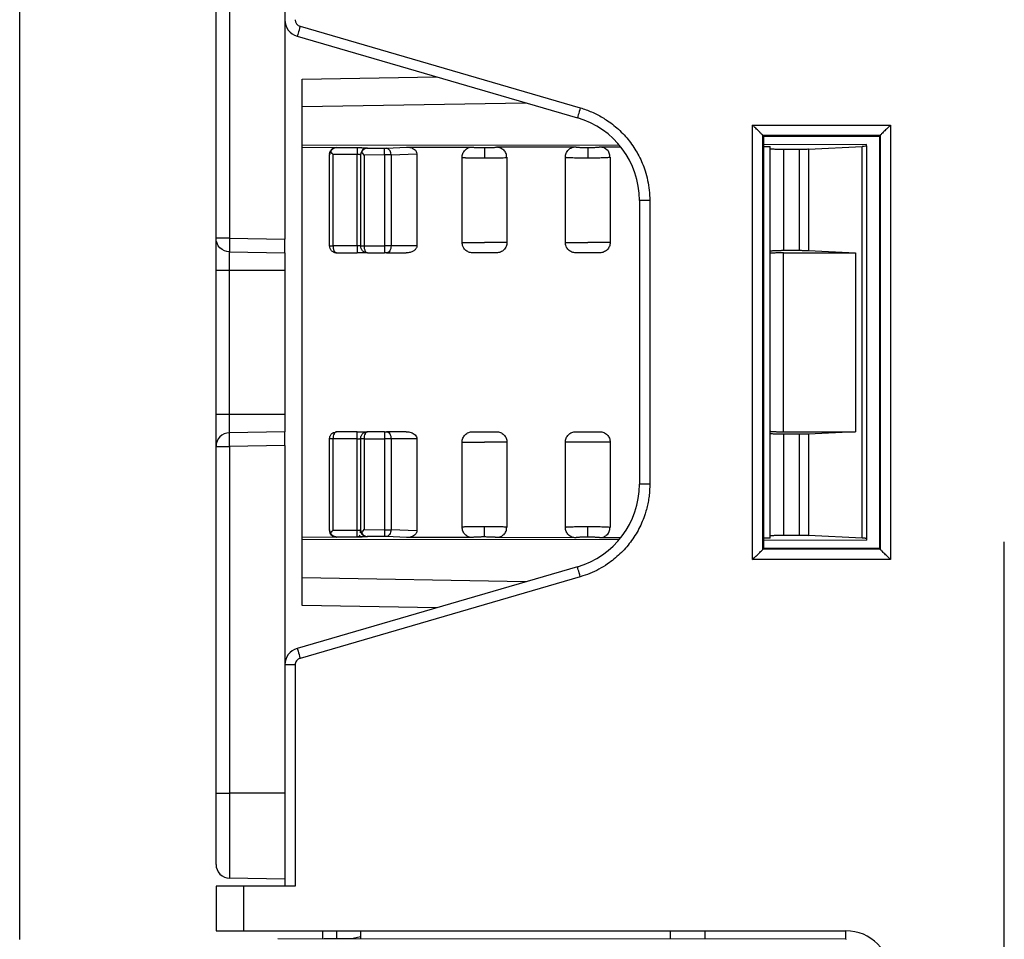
# Model space of a CAD drawing. Header units: inches. Extents: x 0 to 559, y 0 to 432.
# Tile 19 of 23: x 298 to 327, y 308 to 335. Entities that reach past the tile are written whole.
import ezdxf

# ---------------------------------------------------------------- set-up
doc = ezdxf.new("R2010")
doc.units = ezdxf.units.IN
doc.header["$LTSCALE"] = 10
doc.header["$MEASUREMENT"] = 0
doc.layers.add('DIMENSIONS', color=140, linetype='Continuous')
doc.dimstyles.get("Standard").update_dxf_attribs({"dimtxt": 5, "dimasz": 5, "dimexe": 2.5, "dimexo": 3.5, "dimgap": 1, "dimtad": 0, "dimtih": 1, "dimtoh": 1, "dimdec": 1, "dimzin": 0, "dimdsep": 46, "dimtxsty": 'Standard', "dimcen": 0, "dimadec": 0, "dimazin": 0, "dimtfac": 1, "dimtdec": 1, "dimtofl": 0, "dimtmove": 0, "dimatfit": 3, "dimfxl": 0, "dimtolj": 1, "dimtzin": 0, "dimarcsym": 0})

# ---------------------------------------------------------------- blocks, each defined once
blk = doc.blocks.new('*D18')
at = {"layer": 'DEFPOINTS', "color": 0}
for p in [(408.051, 391.719), (408.051, 359.115), (298.048, 304.562)]:
    blk.add_point(p, dxfattribs=at)
at = {"layer": 'DIMENSIONS', "color": 0, "lineweight": -2}
for p, q in [((298.048, 308.062), (298.048, 394.219)), ((408.051, 362.615), (408.051, 394.219)), ((303.048, 391.719), (341.216, 391.719)), ((403.051, 391.719), (364.883, 391.719))]:
    blk.add_line(p, q, dxfattribs=at)
at = {"layer": 'DIMENSIONS', "color": 0}
for points in [[(303.048, 392.552), (303.048, 390.886), (298.048, 391.719)], [(403.051, 392.552), (403.051, 390.886), (408.051, 391.719)]]:
    blk.add_solid(points, dxfattribs=at)
at = {"layer": 'DIMENSIONS', "color": 0, "char_height": 5, "attachment_point": 5}
for s, insert in [('\\A1;110.0', (353.049, 395.219)), ('\\A1;[4.33]', (353.049, 388.219))]:
    blk.add_mtext(s, dxfattribs=dict(at, insert=insert))

msp = doc.modelspace()

# ---------------------------------------------------------------- linework, layer by layer
for p, q in [((303.751, 328.443), (303.751, 354.115)), ((304.144, 354.115), (304.144, 328.443)), ((305.751, 354.115), (305.751, 328.415)), ((306.195, 334.598), (314.334, 332.228)), ((306.111, 334.31), (314.25, 331.94)), ((306.251, 333.063), (310.161, 333.131)), ((306.251, 331.081), (306.251, 333.063)), ((306.251, 332.263), (312.752, 332.376)), ((319.337, 331.73), (323.346, 331.73)), ((319.337, 319.101), (319.337, 331.73)), ((323.346, 331.73), (323.346, 319.101)), ((319.637, 331.43), (323.046, 331.43)), ((319.637, 319.401), (319.637, 331.43)), ((319.637, 331.43), (319.661, 331.405)), ((319.661, 331.405), (323.022, 331.405)), ((319.661, 319.426), (319.661, 331.405)), ((323.022, 331.405), (323.046, 331.43)), ((323.022, 331.405), (323.022, 319.426)), ((323.046, 331.43), (323.046, 319.401)), ((315.465, 331.148), (306.251, 331.131)), ((306.251, 331.081), (307.248, 331.083)), ((306.251, 319.749), (306.251, 331.081)), ((307.248, 331.083), (307.251, 331.072)), ((307.251, 331.072), (307.851, 331.073)), ((308.151, 331.058), (308.642, 331.059)), ((308.706, 331.06), (309.286, 331.087)), ((309.286, 331.087), (311.198, 331.09)), ((311.9, 331.092), (314.201, 331.096)), ((314.9, 331.097), (315.506, 331.098)), ((322.651, 331.161), (319.661, 331.156)), ((319.661, 331.106), (319.851, 331.106)), ((319.851, 331.038), (319.851, 331.106)), ((319.851, 328.068), (319.851, 331.038)), ((320.692, 331.019), (320.251, 331.018)), ((320.251, 328.089), (320.251, 331.018)), ((320.692, 331.019), (320.692, 328.089)), ((320.967, 331.025), (322.526, 331.105)), ((320.967, 331.025), (320.967, 328.083)), ((322.526, 319.726), (322.526, 331.105)), ((322.651, 331.12), (322.651, 331.161)), ((322.651, 331.12), (322.651, 319.71)), ((307.051, 330.883), (307.051, 330.867)), ((307.051, 328.215), (307.051, 330.867)), ((307.851, 330.873), (307.151, 330.872)), ((307.151, 328.215), (307.151, 330.872)), ((307.851, 328.215), (307.851, 330.873)), ((307.951, 330.853), (307.951, 330.858)), ((307.951, 330.853), (307.951, 328.215)), ((308.642, 330.859), (308.051, 330.858)), ((308.051, 330.858), (308.051, 328.215)), ((308.642, 330.859), (308.642, 328.215)), ((308.835, 330.861), (309.585, 330.895)), ((308.835, 330.861), (308.835, 328.215)), ((309.585, 330.895), (309.585, 328.215)), ((310.901, 328.315), (310.901, 330.789)), ((312.185, 330.788), (312.201, 330.791)), ((312.201, 330.791), (312.201, 328.315)), ((313.901, 328.315), (313.901, 330.795)), ((315.185, 330.794), (315.201, 330.796)), ((315.201, 330.797), (315.201, 328.315)), ((316.051, 329.54), (316.051, 321.291)), ((316.351, 329.54), (316.051, 329.54)), ((316.351, 329.54), (316.351, 321.291)), ((304.144, 328.443), (305.751, 328.415)), ((307.051, 328.215), (307.151, 328.215)), ((307.851, 328.215), (307.151, 328.215)), ((307.951, 328.215), (307.851, 328.215)), ((307.851, 328.215), (307.851, 328.015)), ((307.951, 328.215), (308.051, 328.215)), ((308.051, 328.215), (308.642, 328.215)), ((308.835, 328.215), (308.642, 328.215)), ((309.585, 328.215), (308.835, 328.215)), ((320.251, 328.089), (320.692, 328.089)), ((320.967, 328.083), (322.333, 328.015)), ((304.144, 328.043), (305.751, 328.015)), ((304.144, 327.515), (304.144, 328.043)), ((307.251, 328.015), (307.851, 328.015)), ((308.151, 328.015), (308.642, 328.015)), ((308.706, 328.015), (309.274, 328.015)), ((319.851, 328), (319.851, 328.068)), ((319.851, 322.831), (319.851, 328)), ((320.238, 328.015), (322.333, 328.015)), ((320.238, 322.815), (320.238, 328.015)), ((322.333, 328.015), (322.333, 322.815)), ((303.751, 327.515), (304.144, 327.515)), ((303.751, 323.315), (303.751, 327.515)), ((304.144, 327.515), (305.751, 327.515)), ((304.144, 323.315), (304.144, 327.515)), ((305.751, 327.515), (305.751, 323.315)), ((304.144, 323.315), (303.751, 323.315)), ((304.144, 322.787), (304.144, 323.315)), ((305.751, 323.315), (304.144, 323.315)), ((305.751, 322.815), (304.144, 322.787)), ((307.851, 322.815), (307.251, 322.815)), ((307.851, 322.615), (307.851, 322.815)), ((308.642, 322.815), (308.151, 322.815)), ((309.274, 322.815), (308.706, 322.815)), ((319.851, 322.763), (319.851, 322.831)), ((319.851, 319.792), (319.851, 322.763)), ((320.238, 322.815), (322.333, 322.815)), ((320.692, 322.742), (320.251, 322.742)), ((320.251, 319.813), (320.251, 322.742)), ((320.692, 322.742), (320.692, 319.812)), ((322.333, 322.815), (320.967, 322.748)), ((320.967, 322.748), (320.967, 319.806)), ((303.751, 312.315), (303.751, 322.387)), ((305.751, 322.415), (304.144, 322.387)), ((304.144, 322.387), (304.144, 312.315)), ((305.751, 322.415), (305.751, 312.315)), ((307.051, 319.963), (307.051, 322.615)), ((307.851, 322.615), (307.151, 322.615)), ((307.151, 319.958), (307.151, 322.615)), ((307.851, 322.615), (307.951, 322.615)), ((307.851, 319.957), (307.851, 322.615)), ((307.951, 322.615), (307.951, 319.977)), ((308.051, 322.615), (308.051, 319.972)), ((308.051, 322.615), (308.642, 322.615)), ((308.642, 322.615), (308.642, 319.971)), ((308.835, 322.615), (308.642, 322.615)), ((308.835, 322.615), (308.835, 319.97)), ((309.585, 322.615), (308.835, 322.615)), ((309.585, 322.615), (309.585, 319.936)), ((310.901, 320.041), (310.901, 322.515)), ((312.201, 322.515), (312.201, 320.039)), ((313.901, 320.036), (313.901, 322.515)), ((315.201, 322.515), (315.201, 320.034)), ((316.351, 321.291), (316.051, 321.291)), ((307.051, 319.963), (307.051, 319.948)), ((307.151, 319.958), (307.851, 319.957)), ((307.951, 319.972), (307.951, 319.977)), ((308.051, 319.972), (308.642, 319.971)), ((309.585, 319.936), (308.835, 319.97)), ((312.201, 320.04), (312.188, 320.042)), ((315.201, 320.034), (315.188, 320.037)), ((319.851, 319.724), (319.851, 319.792)), ((320.251, 319.813), (320.692, 319.812)), ((322.526, 319.726), (320.967, 319.806)), ((307.248, 319.747), (306.251, 319.749)), ((306.251, 317.768), (306.251, 319.749)), ((306.251, 319.699), (315.465, 319.683)), ((307.251, 319.758), (307.248, 319.747)), ((307.851, 319.757), (307.251, 319.758)), ((308.642, 319.772), (308.151, 319.772)), ((309.286, 319.744), (308.706, 319.77)), ((311.198, 319.74), (309.286, 319.744)), ((314.201, 319.735), (311.9, 319.739)), ((315.506, 319.732), (314.9, 319.733)), ((319.851, 319.724), (319.661, 319.725)), ((319.661, 319.675), (322.651, 319.669)), ((322.651, 319.71), (322.651, 319.669)), ((326.651, 274.791), (326.651, 319.615)), ((319.661, 319.426), (319.637, 319.401)), ((323.046, 319.401), (319.637, 319.401)), ((323.022, 319.426), (319.661, 319.426)), ((323.022, 319.426), (323.046, 319.401)), ((323.346, 319.101), (319.337, 319.101)), ((314.25, 318.891), (306.111, 316.52)), ((314.334, 318.603), (306.195, 316.232)), ((312.752, 318.454), (306.251, 318.568)), ((310.161, 317.7), (306.251, 317.768)), ((306.051, 316.04), (305.751, 316.04)), ((306.051, 316.04), (306.051, 309.615)), ((303.751, 312.315), (304.144, 312.315)), ((305.751, 312.315), (304.144, 312.315)), ((304.144, 312.315), (304.144, 309.843)), ((305.751, 312.315), (305.751, 309.615)), ((305.751, 309.815), (304.144, 309.843)), ((303.751, 309.615), (303.751, 308.315)), ((304.551, 309.615), (303.751, 309.615)), ((304.551, 309.615), (304.551, 308.315)), ((306.051, 309.615), (304.551, 309.615)), ((303.751, 308.315), (304.551, 308.315)), ((304.551, 308.315), (322.051, 308.315)), ((322.051, 308.075), (305.551, 308.08)), ((306.851, 308.079), (306.851, 308.315)), ((307.734, 308.094), (306.897, 308.079)), ((307.251, 308.315), (307.251, 308.085)), ((307.951, 308.141), (307.734, 308.094)), ((307.951, 308.315), (307.951, 308.079)), ((316.951, 308.076), (316.951, 308.315)), ((317.951, 308.315), (317.951, 308.076)), ((322.051, 308.075), (322.051, 308.315)), ((322.051, 308.075), (322.051, 308.061))]:
    msp.add_line(p, q)
at = {"flags": 128}
for points in [[(306.195, 334.598), (306.179, 334.542), (306.163, 334.488), (306.149, 334.438), (306.136, 334.395), (306.125, 334.359), (306.118, 334.332), (306.113, 334.316), (306.111, 334.31)], [(314.334, 332.228), (314.318, 332.172), (314.302, 332.118), (314.287, 332.068), (314.275, 332.024), (314.264, 331.988), (314.257, 331.962), (314.252, 331.945), (314.25, 331.94)], [(308.835, 328.215), (308.832, 328.176), (308.825, 328.139), (308.813, 328.104), (308.797, 328.074), (308.778, 328.049), (308.755, 328.03), (308.731, 328.019), (308.706, 328.015)], [(308.706, 322.815), (308.731, 322.811), (308.755, 322.8), (308.778, 322.782), (308.797, 322.757), (308.813, 322.726), (308.825, 322.692), (308.832, 322.654), (308.835, 322.615)], [(314.334, 318.603), (314.318, 318.659), (314.302, 318.713), (314.287, 318.763), (314.275, 318.806), (314.264, 318.842), (314.257, 318.869), (314.252, 318.885), (314.25, 318.891)], [(306.111, 316.52), (306.113, 316.515), (306.118, 316.498), (306.125, 316.472), (306.136, 316.436), (306.149, 316.392), (306.163, 316.342), (306.179, 316.288), (306.195, 316.232)]]:
    msp.add_lwpolyline(points, dxfattribs=at)
for centre, radius, start, end in [((306.251, 334.79), 0.5, 180, 253.7612), ((313.551, 329.54), 2.5, 0, 73.7612), ((308.65, 330.883), 0.186, 353.1384, 72.5473), ((304.151, 322.387), 0.4, 91, 180), ((313.551, 321.291), 2.5, 286.2388, 0), ((306.251, 316.04), 0.5, 106.2388, 180), ((322.051, 307.015), 1.3, 0, 90)]:
    msp.add_arc(centre, radius, start, end)
for points, knots in [([(306.051, 334.79), (306.052, 334.776), (306.054, 334.748), (306.068, 334.707), (306.093, 334.664), (306.134, 334.622), (306.175, 334.606), (306.195, 334.598)], [0, 0, 0, 0, 0.1648334, 0.3290426, 0.5001862, 0.7466754, 1, 1, 1, 1]), ([(314.334, 332.228), (314.39, 332.21), (314.502, 332.176), (314.664, 332.111), (314.823, 332.036), (314.977, 331.951), (315.206, 331.806), (315.493, 331.575), (315.8, 331.228), (316.048, 330.835), (316.205, 330.459), (316.295, 330.122), (316.342, 329.832), (316.348, 329.637), (316.351, 329.54)], [0, 0, 0, 0, 0.048785, 0.097334, 0.145839, 0.194494, 0.243488, 0.371415, 0.50003, 0.627922, 0.756572, 0.837688, 0.918531, 1, 1, 1, 1]), ([(319.637, 331.43), (319.635, 331.431), (319.633, 331.433), (319.621, 331.445), (319.603, 331.463), (319.578, 331.488), (319.546, 331.521), (319.504, 331.563), (319.456, 331.61), (319.399, 331.667), (319.36, 331.706), (319.337, 331.73)], [0, 0, 0, 0, 0.077703, 0.159275, 0.246154, 0.339532, 0.440372, 0.562157, 0.70333, 0.825541, 1, 1, 1, 1]), ([(323.346, 331.73), (323.33, 331.713), (323.301, 331.684), (323.262, 331.645), (323.221, 331.605), (323.179, 331.563), (323.13, 331.513), (323.087, 331.471), (323.055, 331.438), (323.049, 331.433), (323.046, 331.43)], [0, 0, 0, 0, 0.121864, 0.220893, 0.29709, 0.438136, 0.560284, 0.723809, 0.868525, 1, 1, 1, 1]), ([(307.051, 330.883), (307.052, 330.896), (307.053, 330.921), (307.064, 330.958), (307.083, 330.993), (307.115, 331.033), (307.169, 331.074), (307.222, 331.08), (307.248, 331.083)], [0, 0, 0, 0, 0.124435, 0.245898, 0.369139, 0.498714, 0.745986, 1, 1, 1, 1]), ([(307.083, 330.972), (307.078, 330.963), (307.066, 330.944), (307.054, 330.909), (307.052, 330.882), (307.051, 330.867)], [0, 0, 0, 0, 0.251038, 0.584295, 1, 1, 1, 1]), ([(307.251, 331.072), (307.237, 331.071), (307.212, 331.068), (307.179, 331.056), (307.146, 331.038), (307.113, 331.013), (307.093, 330.985), (307.083, 330.972)], [0, 0, 0, 0, 0.223743, 0.404534, 0.542417, 0.789883, 1, 1, 1, 1]), ([(307.151, 330.872), (307.137, 330.892), (307.112, 330.926), (307.092, 330.959), (307.083, 330.972)], [0, 0, 0, 0, 0.591666, 1, 1, 1, 1]), ([(307.851, 331.073), (307.891, 331.073), (307.941, 331.073), (307.98, 331.072), (307.988, 331.071)], [0, 0, 0, 0, 0.795867, 1, 1, 1, 1]), ([(307.851, 331.073), (307.851, 331.071), (307.851, 331.049), (307.851, 330.972), (307.851, 330.919), (307.851, 330.873)], [0, 0, 0, 0, 0.5, 0.5, 1, 1, 1, 1]), ([(308.151, 331.058), (308.104, 331.058), (308.049, 331.038), (307.971, 330.96), (307.951, 330.905), (307.951, 330.858)], [0, 0, 0, 0, 0.5, 0.5, 1, 1, 1, 1]), ([(307.983, 330.958), (307.978, 330.949), (307.966, 330.93), (307.954, 330.895), (307.952, 330.868), (307.951, 330.853)], [0, 0, 0, 0, 0.251038, 0.584295, 1, 1, 1, 1]), ([(308.151, 331.058), (308.137, 331.056), (308.112, 331.054), (308.08, 331.042), (308.046, 331.024), (308.013, 330.999), (307.993, 330.971), (307.983, 330.958)], [0, 0, 0, 0, 0.223245, 0.404034, 0.542414, 0.789881, 1, 1, 1, 1]), ([(308.051, 330.858), (308.037, 330.878), (308.012, 330.912), (307.992, 330.945), (307.983, 330.958)], [0, 0, 0, 0, 0.591667, 1, 1, 1, 1]), ([(307.988, 331.071), (308.015, 331.071), (308.075, 331.069), (308.123, 331.065), (308.148, 331.061), (308.15, 331.059), (308.151, 331.058)], [0, 0, 0, 0, 0.275321, 0.636514, 0.812551, 1, 1, 1, 1]), ([(308.642, 331.059), (308.653, 331.059), (308.677, 331.059), (308.696, 331.06), (308.706, 331.06)], [0, 0, 0, 0, 0.499917, 1, 1, 1, 1]), ([(308.642, 330.859), (308.642, 330.908), (308.642, 330.962), (308.642, 331.038), (308.642, 331.057), (308.642, 331.059)], [0, 0, 0, 0, 0.5, 0.5, 1, 1, 1, 1]), ([(309.286, 331.087), (309.307, 331.086), (309.348, 331.086), (309.408, 331.073), (309.463, 331.053), (309.519, 331.02), (309.574, 330.971), (309.582, 330.919), (309.585, 330.895)], [0, 0, 0, 0, 0.161758, 0.315058, 0.463585, 0.611383, 0.815494, 1, 1, 1, 1]), ([(310.901, 330.789), (310.902, 330.809), (310.904, 330.847), (310.921, 330.902), (310.948, 330.954), (310.984, 331), (311.028, 331.039), (311.08, 331.067), (311.138, 331.086), (311.178, 331.089), (311.198, 331.09)], [0, 0, 0, 0, 0.123349, 0.243963, 0.366498, 0.495402, 0.615576, 0.742753, 0.871534, 1, 1, 1, 1]), ([(311.198, 331.09), (311.198, 331.089), (311.199, 331.087), (311.211, 331.085), (311.231, 331.082), (311.26, 331.079), (311.298, 331.077), (311.349, 331.075), (311.41, 331.073), (311.479, 331.072), (311.526, 331.072), (311.551, 331.072)], [0, 0, 0, 0, 0.100325, 0.198089, 0.295798, 0.395963, 0.500918, 0.61878, 0.750375, 0.87192, 1, 1, 1, 1]), ([(311.551, 331.072), (311.569, 331.072), (311.607, 331.072), (311.661, 331.073), (311.712, 331.074), (311.76, 331.076), (311.807, 331.078), (311.848, 331.081), (311.879, 331.084), (311.9, 331.088), (311.9, 331.09), (311.9, 331.092)], [0, 0, 0, 0, 0.1002, 0.197682, 0.295092, 0.395083, 0.50011, 0.616418, 0.747797, 0.870211, 1, 1, 1, 1]), ([(311.551, 331.072), (311.551, 331.068), (311.551, 331.034), (311.551, 330.924), (311.551, 330.848), (311.551, 330.772)], [0, 0, 0, 0, 0.5, 0.5, 1, 1, 1, 1]), ([(311.9, 331.092), (311.939, 331.088), (312.018, 331.08), (312.08, 331.03), (312.111, 331.005)], [0, 0, 0, 0, 0.498242, 1, 1, 1, 1]), ([(312.192, 330.783), (312.192, 330.804), (312.194, 330.845), (312.179, 330.905), (312.152, 330.961), (312.123, 330.992), (312.109, 331.008)], [0, 0, 0, 0, 0.252928, 0.504664, 0.754011, 1, 1, 1, 1]), ([(313.901, 330.795), (313.902, 330.815), (313.904, 330.853), (313.921, 330.91), (313.95, 330.962), (313.986, 331.008), (314.032, 331.046), (314.084, 331.074), (314.141, 331.093), (314.181, 331.095), (314.201, 331.096)], [0, 0, 0, 0, 0.124935, 0.246781, 0.370425, 0.500553, 0.617708, 0.750187, 0.87129, 1, 1, 1, 1]), ([(314.201, 331.096), (314.201, 331.095), (314.201, 331.093), (314.212, 331.09), (314.231, 331.087), (314.26, 331.085), (314.298, 331.082), (314.349, 331.08), (314.41, 331.078), (314.479, 331.077), (314.526, 331.077), (314.551, 331.077)], [0, 0, 0, 0, 0.100296, 0.197827, 0.295239, 0.395184, 0.500125, 0.618128, 0.749979, 0.871717, 1, 1, 1, 1]), ([(314.551, 331.077), (314.569, 331.077), (314.607, 331.078), (314.661, 331.078), (314.712, 331.08), (314.76, 331.081), (314.807, 331.083), (314.848, 331.086), (314.879, 331.09), (314.9, 331.093), (314.9, 331.096), (314.9, 331.097)], [0, 0, 0, 0, 0.1002, 0.197682, 0.295092, 0.395083, 0.50011, 0.616418, 0.747797, 0.870211, 1, 1, 1, 1]), ([(314.551, 331.077), (314.551, 331.073), (314.551, 331.039), (314.551, 330.929), (314.551, 330.854), (314.551, 330.778)], [0, 0, 0, 0, 0.5, 0.5, 1, 1, 1, 1]), ([(314.9, 331.097), (314.939, 331.093), (315.018, 331.086), (315.08, 331.036), (315.111, 331.011)], [0, 0, 0, 0, 0.49824, 1, 1, 1, 1]), ([(315.192, 330.788), (315.192, 330.809), (315.194, 330.851), (315.179, 330.911), (315.152, 330.967), (315.123, 330.998), (315.109, 331.013)], [0, 0, 0, 0, 0.252928, 0.504664, 0.754011, 1, 1, 1, 1]), ([(320.251, 331.018), (320.231, 331.018), (320.188, 331.018), (320.124, 331.019), (320.058, 331.02), (319.995, 331.023), (319.937, 331.026), (319.891, 331.029), (319.858, 331.033), (319.853, 331.036), (319.851, 331.038)], [0, 0, 0, 0, 0.097143, 0.20224, 0.315296, 0.436314, 0.565295, 0.702237, 0.847139, 1, 1, 1, 1]), ([(320.967, 331.025), (320.951, 331.024), (320.919, 331.023), (320.865, 331.021), (320.808, 331.02), (320.75, 331.019), (320.711, 331.019), (320.692, 331.019)], [0, 0, 0, 0, 0.208987, 0.413471, 0.613461, 0.808968, 1, 1, 1, 1]), ([(307.951, 330.858), (307.951, 330.862), (307.94, 330.866), (307.903, 330.872), (307.877, 330.874), (307.851, 330.873)], [0, 0, 0, 0, 0.5, 0.5, 1, 1, 1, 1]), ([(310.901, 330.789), (310.902, 330.789), (310.904, 330.788), (310.916, 330.786), (310.935, 330.784), (310.958, 330.783), (310.985, 330.781), (311.014, 330.78), (311.043, 330.779), (311.09, 330.777), (311.161, 330.775), (311.287, 330.772), (311.421, 330.772), (311.52, 330.772), (311.551, 330.772)], [0, 0, 0, 0, 0.074513, 0.144757, 0.21073, 0.27243, 0.329858, 0.383013, 0.431896, 0.476507, 0.593786, 0.711065, 0.907595, 1, 1, 1, 1]), ([(311.551, 330.772), (311.624, 330.772), (311.763, 330.773), (311.955, 330.775), (312.089, 330.78), (312.168, 330.785), (312.18, 330.787), (312.185, 330.788)], [0, 0, 0, 0, 0.2399264, 0.455228, 0.706976, 0.8831878, 1, 1, 1, 1]), ([(313.901, 330.795), (313.902, 330.794), (313.904, 330.793), (313.916, 330.791), (313.935, 330.79), (313.958, 330.788), (313.985, 330.787), (314.013, 330.785), (314.043, 330.784), (314.09, 330.782), (314.161, 330.78), (314.287, 330.778), (314.421, 330.777), (314.52, 330.778), (314.551, 330.778)], [0, 0, 0, 0, 0.074484, 0.144703, 0.210654, 0.272338, 0.329753, 0.3829, 0.431779, 0.47639, 0.593729, 0.711069, 0.907445, 1, 1, 1, 1]), ([(314.551, 330.778), (314.624, 330.778), (314.763, 330.778), (314.955, 330.781), (315.089, 330.786), (315.168, 330.79), (315.18, 330.793), (315.185, 330.794)], [0, 0, 0, 0, 0.2399197, 0.4552227, 0.7069721, 0.8831886, 1, 1, 1, 1]), ([(304.144, 328.443), (304.041, 328.443), (303.938, 328.443), (303.793, 328.443), (303.751, 328.443), (303.751, 328.443)], [0, 0, 0, 0, 0.5, 0.5, 1, 1, 1, 1]), ([(304.144, 328.043), (304.041, 328.045), (303.938, 328.089), (303.793, 328.237), (303.751, 328.34), (303.751, 328.443)], [0, 0, 0, 0, 0.5, 0.5, 1, 1, 1, 1]), ([(303.751, 327.515), (303.751, 327.546), (303.751, 327.606), (303.751, 327.696), (303.751, 327.785), (303.751, 327.899), (303.751, 328.034), (303.751, 328.175), (303.751, 328.292), (303.751, 328.377), (303.751, 328.433), (303.751, 328.44), (303.751, 328.443)], [0, 0, 0, 0, 0.062508, 0.124643, 0.187009, 0.250206, 0.374255, 0.500131, 0.624181, 0.750056, 0.874574, 1, 1, 1, 1]), ([(304.144, 328.443), (304.142, 328.339), (304.141, 328.234), (304.141, 328.086), (304.142, 328.043), (304.144, 328.043)], [0, 0, 0, 0, 0.5, 0.5, 1, 1, 1, 1]), ([(305.751, 328.015), (305.751, 328.016), (305.751, 328.018), (305.751, 328.033), (305.751, 328.057), (305.751, 328.09), (305.751, 328.131), (305.751, 328.179), (305.751, 328.233), (305.751, 328.291), (305.751, 328.352), (305.751, 328.394), (305.751, 328.415)], [0, 0, 0, 0, 0.100007, 0.20001, 0.300009, 0.400005, 0.5, 0.599995, 0.699991, 0.79999, 0.899993, 1, 1, 1, 1]), ([(307.251, 328.015), (307.236, 328.016), (307.207, 328.018), (307.167, 328.032), (307.134, 328.052), (307.096, 328.084), (307.06, 328.138), (307.054, 328.19), (307.051, 328.215)], [0, 0, 0, 0, 0.153749, 0.292991, 0.417858, 0.528536, 0.776202, 1, 1, 1, 1]), ([(307.151, 328.215), (307.151, 328.214), (307.151, 328.204), (307.152, 328.184), (307.155, 328.157), (307.16, 328.13), (307.168, 328.103), (307.177, 328.079), (307.188, 328.058), (307.201, 328.041), (307.216, 328.027), (307.232, 328.018), (307.245, 328.015), (307.251, 328.015)], [0.2662522, 0.2662522, 0.2662522, 0.2662522, 0.2745456, 0.333584, 0.393532, 0.4577693, 0.5256636, 0.5962388, 0.668228, 0.7410288, 0.8177943, 0.9028392, 0.9999999, 0.9999999, 0.9999999, 0.9999999]), ([(308.151, 328.015), (308.136, 328.016), (308.107, 328.018), (308.067, 328.032), (308.034, 328.052), (307.996, 328.084), (307.96, 328.138), (307.954, 328.19), (307.951, 328.215)], [0, 0, 0, 0, 0.153928, 0.293223, 0.418015, 0.528494, 0.776371, 1, 1, 1, 1]), ([(308.051, 328.215), (308.052, 328.202), (308.052, 328.175), (308.059, 328.136), (308.069, 328.1), (308.085, 328.062), (308.113, 328.025), (308.137, 328.019), (308.151, 328.015)], [0, 0, 0, 0, 0.1180744, 0.2410791, 0.3700559, 0.5059091, 0.7103937, 1, 1, 1, 1]), ([(308.642, 328.215), (308.642, 328.166), (308.642, 328.109), (308.642, 328.033), (308.642, 328.015), (308.642, 328.015)], [0, 0, 0, 0, 0.5, 0.5, 1, 1, 1, 1]), ([(309.585, 328.215), (309.585, 328.204), (309.583, 328.181), (309.569, 328.149), (309.547, 328.118), (309.517, 328.09), (309.466, 328.054), (309.384, 328.021), (309.312, 328.017), (309.274, 328.015)], [0, 0, 0, 0, 0.0830273, 0.1672319, 0.2577224, 0.3586575, 0.4730623, 0.7186062, 1, 1, 1, 1]), ([(310.901, 328.315), (310.901, 328.315), (310.971, 328.315), (311.212, 328.315), (311.381, 328.315), (311.551, 328.315)], [0, 0, 0, 0, 0.5, 0.5, 1, 1, 1, 1]), ([(311.201, 328.015), (311.182, 328.016), (311.143, 328.018), (311.087, 328.036), (311.035, 328.064), (310.988, 328.101), (310.949, 328.148), (310.922, 328.201), (310.904, 328.258), (310.902, 328.296), (310.901, 328.315)], [0, 0, 0, 0, 0.1247, 0.246361, 0.369888, 0.499974, 0.622718, 0.759889, 0.876418, 1, 1, 1, 1]), ([(312.201, 328.315), (312.201, 328.315), (312.195, 328.315), (312.156, 328.315), (312.123, 328.315), (312.019, 328.315), (311.947, 328.315), (311.767, 328.315), (311.659, 328.315), (311.551, 328.315)], [0, 0, 0, 0, 0.25, 0.25, 0.5, 0.5, 0.75, 0.75, 1, 1, 1, 1]), ([(312.201, 328.315), (312.2, 328.296), (312.198, 328.257), (312.181, 328.201), (312.153, 328.149), (312.116, 328.102), (312.068, 328.063), (312.015, 328.036), (311.958, 328.018), (311.921, 328.016), (311.901, 328.015)], [0, 0, 0, 0, 0.1247091, 0.2463751, 0.3698996, 0.4999742, 0.6227183, 0.7598884, 0.8764204, 1, 1, 1, 1]), ([(313.901, 328.315), (313.901, 328.315), (313.971, 328.315), (314.212, 328.315), (314.381, 328.315), (314.551, 328.315)], [0, 0, 0, 0, 0.5, 0.5, 1, 1, 1, 1]), ([(314.201, 328.015), (314.182, 328.016), (314.143, 328.018), (314.087, 328.036), (314.035, 328.064), (313.988, 328.101), (313.949, 328.148), (313.922, 328.201), (313.904, 328.258), (313.902, 328.296), (313.901, 328.315)], [0, 0, 0, 0, 0.1247, 0.246361, 0.369888, 0.499974, 0.622718, 0.759889, 0.876418, 1, 1, 1, 1]), ([(315.201, 328.315), (315.201, 328.315), (315.195, 328.315), (315.156, 328.315), (315.123, 328.315), (315.019, 328.315), (314.947, 328.315), (314.767, 328.315), (314.659, 328.315), (314.551, 328.315)], [0, 0, 0, 0, 0.25, 0.25, 0.5, 0.5, 0.75, 0.75, 1, 1, 1, 1]), ([(315.201, 328.315), (315.2, 328.296), (315.198, 328.257), (315.181, 328.201), (315.153, 328.149), (315.116, 328.102), (315.068, 328.063), (315.015, 328.036), (314.958, 328.018), (314.921, 328.016), (314.901, 328.015)], [0, 0, 0, 0, 0.124709, 0.246375, 0.3699, 0.499974, 0.622718, 0.759888, 0.87642, 1, 1, 1, 1]), ([(319.851, 328.068), (319.852, 328.069), (319.854, 328.071), (319.87, 328.074), (319.893, 328.077), (319.924, 328.079), (319.959, 328.081), (319.999, 328.083), (320.041, 328.085), (320.084, 328.086), (320.127, 328.087), (320.17, 328.088), (320.211, 328.089), (320.238, 328.089), (320.251, 328.089)], [0, 0, 0, 0, 0.1042371, 0.2046726, 0.3013065, 0.3941388, 0.4831695, 0.5683992, 0.6498282, 0.7274573, 0.8012876, 0.8713202, 0.937557, 1, 1, 1, 1]), ([(320.692, 328.089), (320.711, 328.089), (320.751, 328.088), (320.809, 328.088), (320.865, 328.087), (320.919, 328.085), (320.951, 328.084), (320.967, 328.083)], [0, 0, 0, 0, 0.191871, 0.387796, 0.587786, 0.791851, 1, 1, 1, 1]), ([(305.751, 328.015), (305.751, 328.014), (305.751, 328.013), (305.751, 328.001), (305.751, 327.978), (305.751, 327.937), (305.751, 327.872), (305.751, 327.792), (305.751, 327.704), (305.751, 327.61), (305.751, 327.547), (305.751, 327.515)], [0, 0, 0, 0, 0.0790103, 0.1586373, 0.240105, 0.3672118, 0.5000404, 0.6270093, 0.7599807, 0.8785229, 1, 1, 1, 1]), ([(308.151, 328.015), (308.151, 328.015), (308.12, 328.015), (308.007, 328.015), (307.931, 328.015), (307.851, 328.015)], [0, 0, 0, 0, 0.5, 0.5, 1, 1, 1, 1]), ([(311.901, 328.015), (311.901, 328.015), (311.887, 328.015), (311.803, 328.015), (311.764, 328.015), (311.667, 328.015), (311.609, 328.015), (311.493, 328.015), (311.435, 328.015), (311.338, 328.015), (311.299, 328.015), (311.215, 328.015), (311.201, 328.015), (311.201, 328.015)], [0, 0, 0, 0, 0.25, 0.25, 0.375, 0.375, 0.5, 0.5, 0.625, 0.625, 0.75, 0.75, 1, 1, 1, 1]), ([(314.901, 328.015), (314.901, 328.015), (314.887, 328.015), (314.803, 328.015), (314.764, 328.015), (314.667, 328.015), (314.609, 328.015), (314.493, 328.015), (314.435, 328.015), (314.338, 328.015), (314.299, 328.015), (314.215, 328.015), (314.201, 328.015), (314.201, 328.015)], [0, 0, 0, 0, 0.25, 0.25, 0.375, 0.375, 0.5, 0.5, 0.625, 0.625, 0.75, 0.75, 1, 1, 1, 1]), ([(320.238, 328.015), (320.217, 328.015), (320.173, 328.015), (320.107, 328.014), (320.042, 328.012), (319.979, 328.01), (319.924, 328.007), (319.878, 328.004), (319.86, 328.001), (319.851, 328)], [0, 0, 0, 0, 0.121381, 0.249912, 0.385599, 0.528449, 0.678463, 0.835647, 1, 1, 1, 1]), ([(303.751, 322.387), (303.751, 322.388), (303.751, 322.39), (303.751, 322.404), (303.751, 322.426), (303.751, 322.466), (303.751, 322.538), (303.751, 322.654), (303.751, 322.796), (303.751, 322.957), (303.751, 323.133), (303.751, 323.254), (303.751, 323.315)], [0, 0, 0, 0, 0.062508, 0.124643, 0.187009, 0.250206, 0.374255, 0.500131, 0.624181, 0.750056, 0.874574, 1, 1, 1, 1]), ([(305.751, 323.315), (305.751, 323.295), (305.751, 323.253), (305.751, 323.191), (305.751, 323.119), (305.751, 323.039), (305.751, 322.96), (305.751, 322.895), (305.751, 322.849), (305.751, 322.82), (305.751, 322.817), (305.751, 322.815)], [0, 0, 0, 0, 0.0790103, 0.1586373, 0.240105, 0.3672118, 0.5000404, 0.6270093, 0.7599807, 0.8785229, 1, 1, 1, 1]), ([(304.144, 322.387), (304.142, 322.492), (304.141, 322.596), (304.141, 322.744), (304.142, 322.787), (304.144, 322.787)], [0, 0, 0, 0, 0.5, 0.5, 1, 1, 1, 1]), ([(305.751, 322.415), (305.751, 322.436), (305.751, 322.478), (305.751, 322.539), (305.751, 322.598), (305.751, 322.651), (305.751, 322.699), (305.751, 322.74), (305.751, 322.773), (305.751, 322.797), (305.751, 322.812), (305.751, 322.814), (305.751, 322.815)], [0, 0, 0, 0, 0.100007, 0.20001, 0.300009, 0.400005, 0.5, 0.599995, 0.699991, 0.79999, 0.899993, 1, 1, 1, 1]), ([(307.051, 322.615), (307.052, 322.628), (307.053, 322.655), (307.066, 322.694), (307.086, 322.731), (307.119, 322.768), (307.173, 322.806), (307.222, 322.812), (307.251, 322.815)], [0, 0, 0, 0, 0.118064, 0.241063, 0.37004, 0.505899, 0.710796, 1, 1, 1, 1]), ([(307.251, 322.815), (307.243, 322.814), (307.229, 322.812), (307.209, 322.798), (307.193, 322.779), (307.174, 322.746), (307.156, 322.693), (307.153, 322.64), (307.151, 322.615)], [0, 0, 0, 0, 0.153769, 0.293019, 0.41788, 0.528539, 0.776204, 1, 1, 1, 1]), ([(307.851, 322.815), (307.931, 322.815), (308.007, 322.815), (308.12, 322.815), (308.151, 322.815), (308.151, 322.815)], [0, 0, 0, 0, 0.5, 0.5, 1, 1, 1, 1]), ([(307.951, 322.615), (307.952, 322.628), (307.953, 322.655), (307.966, 322.694), (307.986, 322.731), (308.019, 322.768), (308.073, 322.806), (308.122, 322.812), (308.151, 322.815)], [0, 0, 0, 0, 0.118795, 0.242046, 0.370776, 0.505882, 0.710816, 1, 1, 1, 1]), ([(308.151, 322.815), (308.143, 322.814), (308.129, 322.812), (308.109, 322.798), (308.093, 322.779), (308.074, 322.746), (308.056, 322.693), (308.053, 322.64), (308.051, 322.615)], [0, 0, 0, 0, 0.153768, 0.293017, 0.417878, 0.528538, 0.776206, 1, 1, 1, 1]), ([(308.642, 322.815), (308.642, 322.815), (308.642, 322.796), (308.642, 322.717), (308.642, 322.662), (308.642, 322.615)], [0, 0, 0, 0, 0.5, 0.5, 1, 1, 1, 1]), ([(309.274, 322.815), (309.299, 322.814), (309.348, 322.812), (309.418, 322.795), (309.482, 322.767), (309.538, 322.728), (309.578, 322.675), (309.583, 322.635), (309.585, 322.615)], [0, 0, 0, 0, 0.185213, 0.359054, 0.526772, 0.706108, 0.856801, 1, 1, 1, 1]), ([(310.901, 322.515), (310.902, 322.535), (310.904, 322.574), (310.921, 322.63), (310.95, 322.682), (310.987, 322.728), (311.034, 322.767), (311.087, 322.795), (311.144, 322.813), (311.182, 322.814), (311.201, 322.815)], [0, 0, 0, 0, 0.124699, 0.246361, 0.369888, 0.499974, 0.622718, 0.759888, 0.87642, 1, 1, 1, 1]), ([(311.201, 322.815), (311.201, 322.815), (311.215, 322.815), (311.299, 322.815), (311.338, 322.815), (311.435, 322.815), (311.492, 322.815), (311.551, 322.815)], [0, 0, 0, 0, 0.5, 0.5, 0.75, 0.75, 1, 1, 1, 1]), ([(311.551, 322.815), (311.609, 322.815), (311.667, 322.815), (311.764, 322.815), (311.803, 322.815), (311.887, 322.815), (311.901, 322.815), (311.901, 322.815)], [0, 0, 0, 0, 0.25, 0.25, 0.5, 0.5, 1, 1, 1, 1]), ([(311.901, 322.815), (311.921, 322.814), (311.959, 322.812), (312.015, 322.795), (312.067, 322.767), (312.114, 322.73), (312.153, 322.682), (312.18, 322.629), (312.198, 322.572), (312.2, 322.535), (312.201, 322.515)], [0, 0, 0, 0, 0.1247, 0.246361, 0.369888, 0.499974, 0.622719, 0.759889, 0.876418, 1, 1, 1, 1]), ([(313.901, 322.515), (313.902, 322.535), (313.904, 322.574), (313.921, 322.63), (313.95, 322.682), (313.987, 322.728), (314.034, 322.767), (314.087, 322.795), (314.144, 322.813), (314.182, 322.814), (314.201, 322.815)], [0, 0, 0, 0, 0.124699, 0.246361, 0.369888, 0.499974, 0.622718, 0.759888, 0.87642, 1, 1, 1, 1]), ([(314.201, 322.815), (314.201, 322.815), (314.215, 322.815), (314.299, 322.815), (314.338, 322.815), (314.435, 322.815), (314.492, 322.815), (314.551, 322.815)], [0, 0, 0, 0, 0.5, 0.5, 0.75, 0.75, 1, 1, 1, 1]), ([(314.551, 322.815), (314.609, 322.815), (314.667, 322.815), (314.764, 322.815), (314.803, 322.815), (314.887, 322.815), (314.901, 322.815), (314.901, 322.815)], [0, 0, 0, 0, 0.25, 0.25, 0.5, 0.5, 1, 1, 1, 1]), ([(314.901, 322.815), (314.921, 322.814), (314.959, 322.812), (315.015, 322.795), (315.067, 322.767), (315.114, 322.73), (315.153, 322.682), (315.18, 322.629), (315.198, 322.572), (315.2, 322.535), (315.201, 322.515)], [0, 0, 0, 0, 0.1246999, 0.2463609, 0.3698877, 0.499974, 0.6227185, 0.7598894, 0.8764179, 1, 1, 1, 1]), ([(319.851, 322.831), (319.857, 322.83), (319.869, 322.828), (319.897, 322.825), (319.93, 322.823), (319.969, 322.821), (320.011, 322.819), (320.056, 322.818), (320.101, 322.817), (320.148, 322.816), (320.193, 322.815), (320.224, 322.815), (320.238, 322.815)], [0, 0, 0, 0, 0.115827, 0.228133, 0.336919, 0.442187, 0.543937, 0.642171, 0.736892, 0.828102, 0.915804, 1, 1, 1, 1]), ([(320.251, 322.742), (320.231, 322.742), (320.19, 322.742), (320.126, 322.743), (320.061, 322.745), (319.997, 322.747), (319.939, 322.75), (319.892, 322.754), (319.858, 322.758), (319.853, 322.761), (319.851, 322.763)], [0, 0, 0, 0, 0.095129, 0.19879, 0.310986, 0.43172, 0.56099, 0.698796, 0.845133, 1, 1, 1, 1]), ([(320.967, 322.748), (320.951, 322.747), (320.919, 322.745), (320.865, 322.744), (320.809, 322.743), (320.751, 322.742), (320.711, 322.742), (320.692, 322.742)], [0, 0, 0, 0, 0.208149, 0.412214, 0.612204, 0.808129, 1, 1, 1, 1]), ([(303.751, 322.387), (303.751, 322.387), (303.793, 322.387), (303.938, 322.387), (304.041, 322.387), (304.144, 322.387)], [0, 0, 0, 0, 0.5, 0.5, 1, 1, 1, 1]), ([(307.151, 322.615), (307.147, 322.615), (307.135, 322.615), (307.116, 322.615), (307.099, 322.615), (307.088, 322.615), (307.08, 322.615), (307.074, 322.615), (307.065, 322.615), (307.057, 322.615), (307.052, 322.615), (307.051, 322.615), (307.051, 322.615)], [0.5622375, 0.5622375, 0.5622375, 0.5622375, 0.6250022, 0.7500022, 0.8750022, 0.9375022, 1.0000022, 1.0625022, 1.1250022, 1.2500022, 1.3750022, 1.4377647, 1.4377647, 1.4377647, 1.4377647]), ([(308.051, 322.615), (308.047, 322.615), (308.035, 322.615), (308.016, 322.615), (307.999, 322.615), (307.988, 322.615), (307.98, 322.615), (307.974, 322.615), (307.965, 322.615), (307.957, 322.615), (307.952, 322.615), (307.951, 322.615), (307.951, 322.615)], [0.5622156, 0.5622156, 0.5622156, 0.5622156, 0.6249804, 0.7499804, 0.8749804, 0.9374804, 0.9999804, 1.0624804, 1.1249804, 1.2499804, 1.3749804, 1.4377648, 1.4377648, 1.4377648, 1.4377648]), ([(310.901, 322.515), (310.901, 322.515), (310.908, 322.515), (310.947, 322.515), (310.979, 322.515), (311.083, 322.515), (311.155, 322.515), (311.335, 322.515), (311.443, 322.515), (311.551, 322.515)], [0, 0, 0, 0, 0.25, 0.25, 0.5, 0.5, 0.75, 0.75, 1, 1, 1, 1]), ([(312.201, 322.515), (312.201, 322.515), (312.131, 322.515), (311.89, 322.515), (311.721, 322.515), (311.551, 322.515)], [0, 0, 0, 0, 0.5, 0.5, 1, 1, 1, 1]), ([(314.551, 322.515), (314.381, 322.515), (314.212, 322.515), (313.971, 322.515), (313.901, 322.515), (313.901, 322.515)], [0, 0, 0, 0, 0.5, 0.5, 1, 1, 1, 1]), ([(315.201, 322.515), (315.201, 322.515), (315.131, 322.515), (314.89, 322.515), (314.721, 322.515), (314.551, 322.515)], [0, 0, 0, 0, 0.5, 0.5, 1, 1, 1, 1]), ([(316.351, 321.291), (316.35, 321.232), (316.348, 321.115), (316.331, 320.941), (316.304, 320.768), (316.266, 320.597), (316.19, 320.336), (316.049, 319.996), (315.801, 319.604), (315.493, 319.256), (315.176, 319), (314.877, 318.819), (314.613, 318.693), (314.427, 318.633), (314.334, 318.603)], [0, 0, 0, 0, 0.048785, 0.097334, 0.145839, 0.194494, 0.243488, 0.371415, 0.50003, 0.627922, 0.756572, 0.837688, 0.918531, 1, 1, 1, 1]), ([(307.051, 319.963), (307.052, 319.952), (307.053, 319.931), (307.061, 319.902), (307.071, 319.878), (307.079, 319.865), (307.083, 319.859)], [0, 0, 0, 0, 0.319564, 0.592687, 0.819447, 1, 1, 1, 1]), ([(307.248, 319.747), (307.235, 319.748), (307.209, 319.75), (307.172, 319.762), (307.138, 319.781), (307.098, 319.814), (307.058, 319.869), (307.054, 319.921), (307.051, 319.948)], [0, 0, 0, 0, 0.1256014, 0.248088, 0.3723603, 0.5031182, 0.7480778, 1, 1, 1, 1]), ([(307.083, 319.859), (307.092, 319.872), (307.112, 319.904), (307.137, 319.938), (307.151, 319.958)], [0, 0, 0, 0, 0.408325, 1, 1, 1, 1]), ([(307.251, 319.758), (307.237, 319.76), (307.212, 319.763), (307.179, 319.775), (307.146, 319.792), (307.113, 319.817), (307.093, 319.846), (307.083, 319.859)], [0, 0, 0, 0, 0.223703, 0.404493, 0.542417, 0.789872, 1, 1, 1, 1]), ([(307.851, 319.957), (307.877, 319.957), (307.903, 319.958), (307.94, 319.964), (307.951, 319.968), (307.951, 319.972)], [0, 0, 0, 0, 0.5, 0.5, 1, 1, 1, 1]), ([(307.851, 319.757), (307.851, 319.76), (307.851, 319.783), (307.851, 319.856), (307.851, 319.906), (307.851, 319.957)], [0, 0, 0, 0, 0.5, 0.5, 1, 1, 1, 1]), ([(307.914, 319.817), (307.919, 319.807), (307.93, 319.789), (307.95, 319.771), (307.973, 319.76), (307.989, 319.759), (307.997, 319.759)], [0, 0, 0, 0, 0.261569, 0.518298, 0.765559, 1, 1, 1, 1]), ([(307.965, 319.899), (307.965, 319.898), (307.964, 319.896), (307.958, 319.893), (307.948, 319.891), (307.938, 319.889), (307.933, 319.889)], [0, 0, 0, 0, 0.2483191, 0.497845, 0.7484926, 1, 1, 1, 1]), ([(308, 319.825), (307.991, 319.835), (307.974, 319.856), (307.957, 319.893), (307.946, 319.93), (307.944, 319.956), (307.943, 319.968)], [0, 0, 0, 0, 0.2629692, 0.5203793, 0.7672911, 1, 1, 1, 1]), ([(307.951, 319.977), (307.952, 319.966), (307.953, 319.945), (307.961, 319.916), (307.971, 319.892), (307.979, 319.879), (307.983, 319.873)], [0, 0, 0, 0, 0.319564, 0.592687, 0.819447, 1, 1, 1, 1]), ([(307.951, 319.972), (307.951, 319.925), (307.971, 319.87), (308.049, 319.792), (308.104, 319.773), (308.151, 319.772)], [0, 0, 0, 0, 0.5, 0.5, 1, 1, 1, 1]), ([(307.983, 319.873), (307.992, 319.886), (308.012, 319.918), (308.037, 319.952), (308.051, 319.972)], [0, 0, 0, 0, 0.40832, 1, 1, 1, 1]), ([(307.983, 319.873), (307.989, 319.864), (308.002, 319.846), (308.025, 319.822), (308.056, 319.8), (308.098, 319.78), (308.131, 319.775), (308.151, 319.772)], [0, 0, 0, 0, 0.136164, 0.288594, 0.458074, 0.681681, 1, 1, 1, 1]), ([(308.642, 319.971), (308.642, 319.921), (308.642, 319.87), (308.642, 319.797), (308.642, 319.774), (308.642, 319.772)], [0, 0, 0, 0, 0.5, 0.5, 1, 1, 1, 1]), ([(308.835, 319.97), (308.833, 319.919), (308.819, 319.868), (308.771, 319.795), (308.739, 319.772), (308.706, 319.77)], [0, 0, 0, 0, 0.5, 0.5, 1, 1, 1, 1]), ([(309.585, 319.936), (309.584, 319.924), (309.583, 319.9), (309.568, 319.867), (309.544, 319.835), (309.512, 319.806), (309.469, 319.781), (309.416, 319.76), (309.354, 319.746), (309.309, 319.744), (309.286, 319.744)], [0, 0, 0, 0, 0.089411, 0.180315, 0.278718, 0.389409, 0.512979, 0.659163, 0.824796, 1, 1, 1, 1]), ([(311.529, 320.058), (311.503, 320.058), (311.451, 320.058), (311.375, 320.058), (311.3, 320.057), (311.227, 320.056), (311.159, 320.055), (311.096, 320.053), (311.04, 320.052), (310.992, 320.05), (310.952, 320.048), (310.923, 320.045), (310.905, 320.043), (310.902, 320.042), (310.901, 320.041)], [0, 0, 0, 0, 0.077263, 0.155626, 0.235089, 0.315654, 0.397324, 0.480099, 0.563981, 0.648971, 0.735068, 0.822272, 0.910584, 1, 1, 1, 1]), ([(311.198, 319.74), (311.178, 319.741), (311.139, 319.744), (311.083, 319.762), (311.031, 319.791), (310.986, 319.828), (310.949, 319.875), (310.922, 319.926), (310.904, 319.982), (310.902, 320.021), (310.901, 320.041)], [0, 0, 0, 0, 0.126717, 0.249844, 0.374287, 0.504807, 0.621229, 0.75247, 0.872161, 1, 1, 1, 1]), ([(311.551, 319.759), (311.551, 319.763), (311.551, 319.797), (311.551, 319.907), (311.551, 319.982), (311.551, 320.058)], [0, 0, 0, 0, 0.5, 0.5, 1, 1, 1, 1]), ([(312.188, 320.042), (312.185, 320.043), (312.177, 320.045), (312.13, 320.048), (312.056, 320.051), (311.937, 320.054), (311.767, 320.057), (311.62, 320.058), (311.551, 320.058)], [0, 0, 0, 0, 0.0705186, 0.2268061, 0.3753557, 0.5161495, 0.7734172, 1, 1, 1, 1]), ([(312.111, 319.825), (312.08, 319.801), (312.035, 319.765), (311.96, 319.742), (311.92, 319.74), (311.9, 319.739)], [0, 0, 0, 0, 0.4924762, 0.7384969, 1, 1, 1, 1]), ([(312.109, 319.822), (312.123, 319.838), (312.152, 319.869), (312.179, 319.925), (312.194, 319.985), (312.192, 320.027), (312.191, 320.048)], [0, 0, 0, 0, 0.245989, 0.495333, 0.747058, 1, 1, 1, 1]), ([(314.529, 320.053), (314.503, 320.053), (314.451, 320.053), (314.375, 320.052), (314.3, 320.052), (314.227, 320.051), (314.159, 320.049), (314.096, 320.048), (314.04, 320.046), (313.992, 320.044), (313.952, 320.042), (313.923, 320.04), (313.905, 320.038), (313.902, 320.036), (313.901, 320.036)], [0, 0, 0, 0, 0.077239, 0.155582, 0.235029, 0.315584, 0.397247, 0.48002, 0.563904, 0.6489, 0.735008, 0.822228, 0.910559, 1, 1, 1, 1]), ([(314.201, 319.735), (314.181, 319.736), (314.143, 319.738), (314.087, 319.755), (314.035, 319.783), (313.989, 319.82), (313.951, 319.866), (313.923, 319.918), (313.904, 319.976), (313.902, 320.015), (313.901, 320.036)], [0, 0, 0, 0, 0.124432, 0.245911, 0.369316, 0.499313, 0.616487, 0.749009, 0.870434, 1, 1, 1, 1]), ([(314.551, 319.753), (314.551, 319.757), (314.551, 319.791), (314.551, 319.901), (314.551, 319.977), (314.551, 320.053)], [0, 0, 0, 0, 0.5, 0.5, 1, 1, 1, 1]), ([(315.188, 320.037), (315.185, 320.037), (315.177, 320.039), (315.13, 320.042), (315.056, 320.045), (314.937, 320.049), (314.767, 320.052), (314.62, 320.052), (314.551, 320.053)], [0, 0, 0, 0, 0.070518, 0.226808, 0.375353, 0.516152, 0.773418, 1, 1, 1, 1]), ([(315.111, 319.82), (315.08, 319.796), (315.035, 319.76), (314.96, 319.736), (314.92, 319.734), (314.9, 319.733)], [0, 0, 0, 0, 0.49249, 0.738504, 1, 1, 1, 1]), ([(315.109, 319.817), (315.123, 319.832), (315.152, 319.864), (315.179, 319.92), (315.194, 319.98), (315.192, 320.021), (315.191, 320.042)], [0, 0, 0, 0, 0.245985, 0.495331, 0.747057, 1, 1, 1, 1]), ([(319.851, 319.792), (319.852, 319.794), (319.854, 319.796), (319.869, 319.799), (319.892, 319.801), (319.922, 319.804), (319.958, 319.806), (319.997, 319.808), (320.038, 319.809), (320.082, 319.811), (320.125, 319.812), (320.168, 319.812), (320.21, 319.813), (320.238, 319.813), (320.251, 319.813)], [0, 0, 0, 0, 0.102833, 0.202119, 0.297858, 0.39005, 0.478696, 0.563797, 0.645353, 0.723364, 0.797833, 0.868761, 0.936149, 1, 1, 1, 1]), ([(320.692, 319.812), (320.711, 319.812), (320.75, 319.812), (320.808, 319.811), (320.865, 319.809), (320.919, 319.808), (320.951, 319.806), (320.967, 319.806)], [0, 0, 0, 0, 0.191032, 0.386539, 0.586529, 0.791013, 1, 1, 1, 1]), ([(307.849, 319.771), (307.864, 319.771), (307.895, 319.771), (307.94, 319.772), (307.981, 319.773), (308.004, 319.775), (308.015, 319.775)], [0, 0, 0, 0, 0.2509269, 0.5014717, 0.751312, 1, 1, 1, 1]), ([(308.151, 319.772), (308.15, 319.771), (308.148, 319.769), (308.13, 319.766), (308.102, 319.764), (308.066, 319.761), (308.019, 319.76), (307.968, 319.758), (307.91, 319.757), (307.871, 319.757), (307.851, 319.757)], [0, 0, 0, 0, 0.124797, 0.246563, 0.370197, 0.500388, 0.61748, 0.749904, 0.871243, 1, 1, 1, 1]), ([(308.706, 319.77), (308.696, 319.771), (308.677, 319.771), (308.653, 319.771), (308.642, 319.772)], [0, 0, 0, 0, 0.500037, 1, 1, 1, 1]), ([(311.551, 319.759), (311.532, 319.759), (311.494, 319.759), (311.44, 319.758), (311.389, 319.757), (311.341, 319.755), (311.294, 319.753), (311.253, 319.751), (311.221, 319.747), (311.2, 319.744), (311.198, 319.741), (311.198, 319.74)], [0, 0, 0, 0, 0.100136, 0.197513, 0.294769, 0.394554, 0.499324, 0.617284, 0.749527, 0.871601, 1, 1, 1, 1]), ([(311.9, 319.739), (311.9, 319.74), (311.9, 319.742), (311.889, 319.745), (311.87, 319.747), (311.841, 319.75), (311.803, 319.753), (311.752, 319.755), (311.691, 319.757), (311.622, 319.758), (311.575, 319.759), (311.551, 319.759)], [0, 0, 0, 0, 0.100299, 0.197833, 0.295244, 0.395188, 0.500123, 0.618127, 0.749978, 0.871716, 1, 1, 1, 1]), ([(314.551, 319.753), (314.532, 319.753), (314.494, 319.753), (314.44, 319.753), (314.389, 319.751), (314.341, 319.75), (314.294, 319.748), (314.253, 319.745), (314.222, 319.742), (314.201, 319.738), (314.201, 319.736), (314.201, 319.735)], [0, 0, 0, 0, 0.100293, 0.197819, 0.295224, 0.395162, 0.500093, 0.618089, 0.749934, 0.871678, 1, 1, 1, 1]), ([(314.9, 319.733), (314.9, 319.734), (314.9, 319.736), (314.889, 319.739), (314.87, 319.742), (314.841, 319.745), (314.803, 319.747), (314.752, 319.75), (314.691, 319.751), (314.622, 319.753), (314.575, 319.753), (314.551, 319.753)], [0, 0, 0, 0, 0.100299, 0.197833, 0.295244, 0.395188, 0.500123, 0.618127, 0.749978, 0.871716, 1, 1, 1, 1]), ([(322.651, 319.71), (322.65, 319.711), (322.648, 319.714), (322.633, 319.717), (322.607, 319.72), (322.572, 319.723), (322.541, 319.725), (322.526, 319.726)], [0, 0, 0, 0, 0.20564, 0.402904, 0.597275, 0.794478, 1, 1, 1, 1]), ([(319.337, 319.101), (319.353, 319.117), (319.382, 319.146), (319.421, 319.185), (319.462, 319.226), (319.504, 319.268), (319.553, 319.317), (319.596, 319.36), (319.628, 319.392), (319.634, 319.398), (319.637, 319.401)], [0, 0, 0, 0, 0.121864, 0.220893, 0.29709, 0.438136, 0.560284, 0.723809, 0.868525, 1, 1, 1, 1]), ([(323.346, 319.101), (323.33, 319.117), (323.301, 319.146), (323.262, 319.185), (323.221, 319.226), (323.179, 319.268), (323.13, 319.317), (323.087, 319.36), (323.055, 319.392), (323.049, 319.398), (323.046, 319.401)], [0, 0, 0, 0, 0.121816, 0.220847, 0.297096, 0.438313, 0.560297, 0.723968, 0.868686, 1, 1, 1, 1]), ([(306.195, 316.232), (306.182, 316.227), (306.155, 316.218), (306.12, 316.193), (306.086, 316.156), (306.056, 316.105), (306.053, 316.062), (306.051, 316.04)], [0, 0, 0, 0, 0.164833, 0.329043, 0.500186, 0.746675, 1, 1, 1, 1]), ([(303.751, 310.243), (303.751, 310.244), (303.751, 310.246), (303.751, 310.258), (303.751, 310.278), (303.751, 310.307), (303.751, 310.343), (303.751, 310.42), (303.751, 310.57), (303.751, 310.84), (303.751, 311.169), (303.751, 311.499), (303.751, 311.798), (303.751, 312.054), (303.751, 312.228), (303.751, 312.315)], [0, 0, 0, 0, 0.040203, 0.0801259, 0.119927, 0.1597661, 0.1998026, 0.2401935, 0.3697575, 0.5000507, 0.6295656, 0.7599078, 0.8399605, 0.9195608, 1, 1, 1, 1]), ([(305.751, 312.315), (305.751, 312.26), (305.751, 312.151), (305.751, 311.988), (305.751, 311.827), (305.751, 311.669), (305.751, 311.512), (305.751, 311.257), (305.751, 310.917), (305.751, 310.537), (305.751, 310.223), (305.751, 310.016), (305.751, 309.894), (305.751, 309.827), (305.751, 309.819), (305.751, 309.815)], [0, 0, 0, 0, 0.041964, 0.083584, 0.125037, 0.166505, 0.20817, 0.250209, 0.375001, 0.500064, 0.624856, 0.749918, 0.833461, 0.916337, 1, 1, 1, 1]), ([(303.751, 310.243), (303.751, 310.138), (303.792, 310.038), (303.939, 309.888), (304.039, 309.845), (304.144, 309.843)], [0, 0, 0, 0, 0.5, 0.5, 1, 1, 1, 1])]:
    msp.add_open_spline(points, degree=3, knots=knots)
for points in [[(322.651, 331.12), (322.651, 331.115), (322.605, 331.11), (322.526, 331.105)], [(308.835, 330.861), (308.781, 330.86), (308.712, 330.86), (308.642, 330.859)], [(312.201, 330.791), (312.201, 330.791), (312.201, 330.791), (312.201, 330.791)], [(315.201, 330.796), (315.201, 330.796), (315.201, 330.797), (315.201, 330.797)], [(308.706, 328.015), (308.689, 328.015), (308.665, 328.015), (308.642, 328.015)], [(308.642, 322.815), (308.665, 322.815), (308.689, 322.815), (308.706, 322.815)], [(308.642, 319.971), (308.712, 319.971), (308.781, 319.97), (308.835, 319.97)], [(311.551, 320.058), (311.544, 320.058), (311.536, 320.058), (311.529, 320.058)], [(312.201, 320.039), (312.201, 320.039), (312.201, 320.04), (312.201, 320.04)], [(314.551, 320.053), (314.544, 320.053), (314.536, 320.053), (314.529, 320.053)], [(315.201, 320.034), (315.201, 320.034), (315.201, 320.034), (315.201, 320.034)]]:
    msp.add_open_spline(points, degree=3)

# ---------------------------------------------------------------- dimensions: what is measured, and where the dimension line sits
at = {"layer": 'DIMENSIONS'}
dim = msp.add_linear_dim(base=(408.051, 391.719), p1=(298.048, 304.562), p2=(408.051, 359.115), dimstyle='Standard', override={"dimpost": '\\X'}, dxfattribs=at)
dim.commit()
dim.dimension.update_dxf_attribs({"geometry": '*D18', "text_midpoint": (353.049, 391.719)})

doc.saveas('drawing.dxf')
